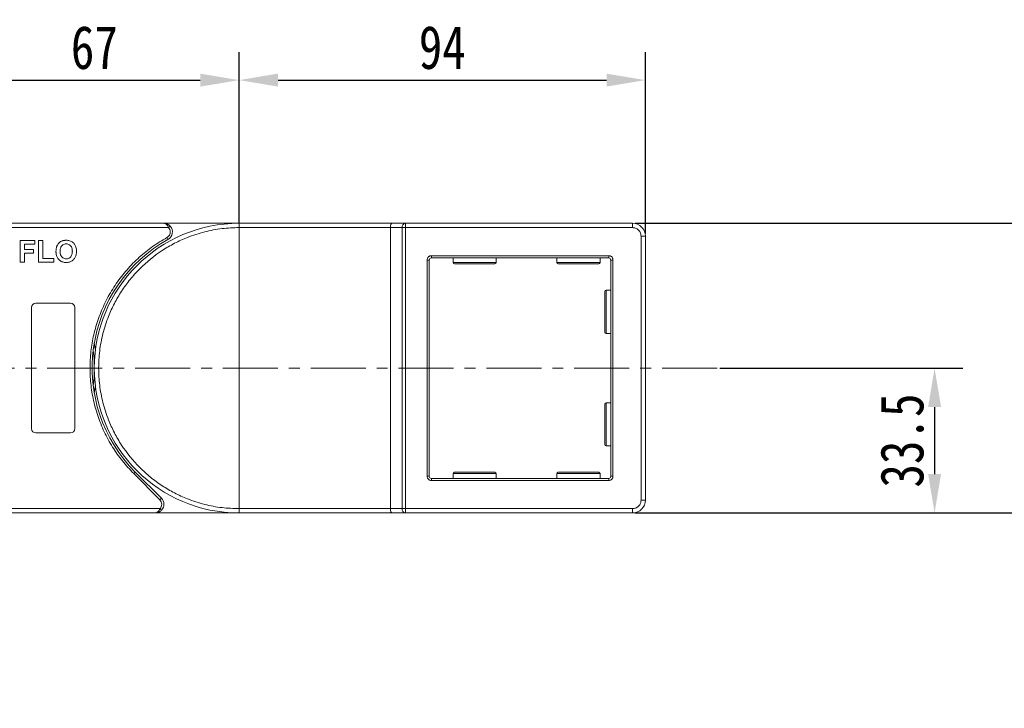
# Model space of a CAD drawing. Header units: millimetres. Extents: x 1678 to 3141, y 466 to 1499.
# Tile 33 of 81: x 2401 to 2629, y 1032 to 1191. Entities that reach past the tile are written whole.
import ezdxf

# ---------------------------------------------------------------- set-up
doc = ezdxf.new("R2010")
doc.units = ezdxf.units.MM
doc.linetypes.add('CENTERX2', pattern=[20.32, 12.7, -2.54, 2.54, -2.54])
doc.styles.get("Standard").update_dxf_attribs({"font": '仿宋_GB2312.ttf', "width": 0.8})
doc.dimstyles.new('副本 ISO-45.1', dxfattribs={"dimtxt": 10, "dimasz": 9, "dimexe": 6.5, "dimexo": 0.625, "dimgap": 2.5, "dimtad": 1, "dimdsep": 46, "dimtxsty": 'Standard', "dimcen": 2.5, "dimadec": 0, "dimazin": 0, "dimtfac": 1, "dimtmove": 0, "dimatfit": 3, "dimfxl": 0, "dimarcsym": 0})

# ---------------------------------------------------------------- blocks, each defined once
blk = doc.blocks.new('*D2348')
at = {"color": 0, "lineweight": -2}
for p, q in [((2543.32, 1144.12), (3047.31, 1144.12)), ((3040.81, 891.92), (3040.81, 1135.12)), ((2965.08, 882.92), (3047.31, 882.92))]:
    blk.add_line(p, q, dxfattribs=at)
at = {"color": 0, "lineweight": 9}
for points in [[(3039.31, 1135.12), (3042.31, 1135.12), (3040.81, 1144.12)], [(3039.31, 891.92), (3042.31, 891.92), (3040.81, 882.92)]]:
    blk.add_solid(points, dxfattribs=at)
at = {"layer": 'Defpoints', "color": 0, "lineweight": 9}
for p in [(2542.7, 1144.12), (3040.81, 1144.12), (2964.45, 882.92)]:
    blk.add_point(p, dxfattribs=at)
at = {"color": 0, "lineweight": 9, "insert": (3033.31, 1013.52), "char_height": 10, "attachment_point": 5, "rotation": 90}
blk.add_mtext('2R+67', dxfattribs=at)
blk = doc.blocks.new('*D2349')
at = {"color": 0, "lineweight": -2}
for p, q in [((2451.7, 1144.24), (2451.7, 1183.72)), ((2545.7, 1141.74), (2545.7, 1183.72)), ((2460.7, 1177.22), (2536.7, 1177.22))]:
    blk.add_line(p, q, dxfattribs=at)
at = {"color": 0, "lineweight": 9}
for points in [[(2460.7, 1178.72), (2460.7, 1175.72), (2451.7, 1177.22)], [(2536.7, 1178.72), (2536.7, 1175.72), (2545.7, 1177.22)]]:
    blk.add_solid(points, dxfattribs=at)
at = {"layer": 'Defpoints', "color": 0, "lineweight": 9}
for p in [(2545.7, 1177.22), (2451.7, 1143.62), (2545.7, 1141.12)]:
    blk.add_point(p, dxfattribs=at)
at = {"color": 0, "lineweight": 9, "insert": (2498.7, 1184.72), "char_height": 10, "attachment_point": 5}
blk.add_mtext('94', dxfattribs=at)
blk = doc.blocks.new('*D2350')
at = {"color": 0, "lineweight": -2}
for p, q in [((2384.7, 1143.89), (2384.7, 1183.72)), ((2451.7, 1144.24), (2451.7, 1183.72)), ((2393.7, 1177.22), (2442.7, 1177.22))]:
    blk.add_line(p, q, dxfattribs=at)
at = {"color": 0, "lineweight": 9}
for points in [[(2393.7, 1178.72), (2393.7, 1175.72), (2384.7, 1177.22)], [(2442.7, 1178.72), (2442.7, 1175.72), (2451.7, 1177.22)]]:
    blk.add_solid(points, dxfattribs=at)
at = {"layer": 'Defpoints', "color": 0, "lineweight": 9}
for p in [(2451.7, 1177.22), (2451.7, 1143.62), (2384.7, 1143.26)]:
    blk.add_point(p, dxfattribs=at)
at = {"color": 0, "lineweight": 9, "insert": (2418.2, 1184.72), "char_height": 10, "attachment_point": 5}
blk.add_mtext('67', dxfattribs=at)
blk = doc.blocks.new('*D2351')
at = {"color": 0, "lineweight": -2}
for p, q in [((2546.32, 1144.12), (2672.03, 1144.12)), ((2665.53, 1086.12), (2665.53, 1135.12)), ((2543.32, 1077.12), (2672.03, 1077.12))]:
    blk.add_line(p, q, dxfattribs=at)
at = {"color": 0, "lineweight": 9}
for points in [[(2664.03, 1135.12), (2667.03, 1135.12), (2665.53, 1144.12)], [(2664.03, 1086.12), (2667.03, 1086.12), (2665.53, 1077.12)]]:
    blk.add_solid(points, dxfattribs=at)
at = {"layer": 'Defpoints', "color": 0, "lineweight": 9}
for p in [(2545.7, 1144.12), (2665.53, 1144.12), (2542.7, 1077.12)]:
    blk.add_point(p, dxfattribs=at)
at = {"color": 0, "lineweight": 9, "insert": (2658.03, 1110.62), "char_height": 10, "attachment_point": 5, "rotation": 90}
blk.add_mtext('67', dxfattribs=at)
blk = doc.blocks.new('*D2352')
at = {"color": 0, "lineweight": -2}
for p, q in [((2562.89, 1110.62), (2619.1, 1110.62)), ((2612.6, 1101.62), (2612.6, 1086.12)), ((2562.89, 1077.12), (2619.1, 1077.12))]:
    blk.add_line(p, q, dxfattribs=at)
at = {"color": 0, "lineweight": 9}
for points in [[(2611.1, 1101.62), (2614.1, 1101.62), (2612.6, 1110.62)], [(2611.1, 1086.12), (2614.1, 1086.12), (2612.6, 1077.12)]]:
    blk.add_solid(points, dxfattribs=at)
at = {"layer": 'Defpoints', "color": 0, "lineweight": 9}
for p in [(2562.26, 1110.62), (2562.26, 1077.12), (2612.6, 1077.12)]:
    blk.add_point(p, dxfattribs=at)
at = {"color": 0, "lineweight": 9, "insert": (2605.1, 1093.87), "char_height": 10, "attachment_point": 5, "rotation": 90}
blk.add_mtext('33.5', dxfattribs=at)

msp = doc.modelspace()

# ---------------------------------------------------------------- linework, layer by layer
at = {"color": 7, "linetype": 'Continuous', "lineweight": 15}
for p, q in [((2434.267, 1144.118), (2384.695, 1144.118)), ((2451.695, 1144.118), (2434.267, 1144.118)), ((2487.155, 1144.118), (2451.695, 1144.118)), ((2490.155, 1144.118), (2487.155, 1144.118)), ((2490.155, 1144.118), (2490.155, 1143.118)), ((2542.695, 1144.118), (2490.155, 1144.118)), ((2542.695, 1143.118), (2542.695, 1144.118)), ((2384.695, 1143.118), (2435.385, 1143.118)), ((2435.385, 1143.118), (2435.758, 1143.451)), ((2451.695, 1078.118), (2451.695, 1143.118)), ((2451.695, 1143.118), (2486.695, 1143.118)), ((2486.695, 1143.118), (2489.396, 1143.118)), ((2486.695, 1143.118), (2486.695, 1078.118)), ((2489.396, 1078.118), (2489.396, 1143.118)), ((2489.396, 1143.118), (2490.155, 1143.118)), ((2490.155, 1143.118), (2542.695, 1143.118)), ((2490.155, 1143.118), (2490.155, 1078.118)), ((2401.054, 1135.118), (2401.054, 1140.118)), ((2401.054, 1140.118), (2404.452, 1140.118)), ((2404.452, 1139.285), (2402.016, 1139.285)), ((2402.016, 1139.285), (2402.016, 1138.067)), ((2404.452, 1140.118), (2404.452, 1139.285)), ((2405.285, 1135.118), (2405.285, 1140.118)), ((2405.285, 1140.118), (2406.247, 1140.118)), ((2406.247, 1140.118), (2406.247, 1135.951)), ((2435.235, 1140.368), (2434.993, 1140.806)), ((2544.695, 1141.118), (2544.695, 1080.118)), ((2544.695, 1141.118), (2545.695, 1141.118)), ((2545.695, 1080.118), (2545.695, 1141.118)), ((2402.016, 1138.067), (2404.131, 1138.067)), ((2402.016, 1137.233), (2402.016, 1135.118)), ((2404.131, 1137.233), (2402.016, 1137.233)), ((2404.131, 1138.067), (2404.131, 1137.233)), ((2402.016, 1135.118), (2401.054, 1135.118)), ((2408.811, 1135.118), (2405.285, 1135.118)), ((2406.247, 1135.951), (2408.811, 1135.951)), ((2408.811, 1135.951), (2408.811, 1135.118)), ((2495.195, 1085.618), (2495.195, 1135.618)), ((2495.195, 1135.618), (2495.695, 1135.618)), ((2495.695, 1085.618), (2495.695, 1135.618)), ((2496.195, 1136.618), (2537.195, 1136.618)), ((2496.195, 1136.118), (2496.195, 1136.618)), ((2496.195, 1136.118), (2537.195, 1136.118)), ((2501.195, 1136.118), (2501.195, 1135.018)), ((2501.195, 1135.018), (2511.195, 1135.018)), ((2511.195, 1135.018), (2511.195, 1136.118)), ((2525.195, 1136.118), (2525.195, 1135.018)), ((2525.195, 1135.018), (2535.195, 1135.018)), ((2535.195, 1135.018), (2535.195, 1136.118)), ((2537.195, 1136.618), (2537.195, 1136.118)), ((2537.695, 1135.618), (2537.695, 1085.618)), ((2538.195, 1135.618), (2537.695, 1135.618)), ((2538.195, 1135.618), (2538.195, 1085.618)), ((2537.695, 1128.618), (2536.595, 1128.618)), ((2536.595, 1128.618), (2536.595, 1118.618)), ((2404.695, 1125.618), (2412.695, 1125.618)), ((2403.695, 1096.618), (2403.695, 1124.618)), ((2413.695, 1124.618), (2413.695, 1096.618)), ((2536.595, 1118.618), (2537.695, 1118.618)), ((2537.695, 1102.618), (2536.595, 1102.618)), ((2536.595, 1102.618), (2536.595, 1092.618)), ((2412.695, 1095.618), (2404.695, 1095.618)), ((2536.595, 1092.618), (2537.695, 1092.618)), ((2427.3, 1086.223), (2427.654, 1086.576)), ((2433.344, 1080.179), (2427.3, 1086.223)), ((2433.698, 1080.532), (2427.654, 1086.576)), ((2495.195, 1085.618), (2495.695, 1085.618)), ((2496.195, 1084.618), (2496.195, 1085.118)), ((2537.195, 1085.118), (2496.195, 1085.118)), ((2537.195, 1084.618), (2496.195, 1084.618)), ((2501.195, 1086.218), (2501.195, 1085.118)), ((2511.195, 1086.218), (2501.195, 1086.218)), ((2511.195, 1085.118), (2511.195, 1086.218)), ((2525.195, 1086.218), (2525.195, 1085.118)), ((2535.195, 1086.218), (2525.195, 1086.218)), ((2535.195, 1085.118), (2535.195, 1086.218)), ((2537.195, 1084.618), (2537.195, 1085.118)), ((2538.195, 1085.618), (2537.695, 1085.618)), ((2433.344, 1080.179), (2433.698, 1080.532)), ((2545.695, 1080.118), (2544.695, 1080.118)), ((2433.402, 1078.118), (2384.695, 1078.118)), ((2433.774, 1077.785), (2433.402, 1078.118)), ((2486.695, 1078.118), (2451.695, 1078.118)), ((2489.396, 1078.118), (2486.695, 1078.118)), ((2490.155, 1078.118), (2489.396, 1078.118)), ((2542.695, 1078.118), (2490.155, 1078.118)), ((2490.155, 1077.118), (2490.155, 1078.118)), ((2542.695, 1078.118), (2542.695, 1077.118)), ((2384.695, 1077.118), (2432.284, 1077.118)), ((2432.284, 1077.118), (2451.695, 1077.118)), ((2451.695, 1077.118), (2487.155, 1077.118)), ((2487.155, 1077.118), (2490.155, 1077.118)), ((2490.155, 1077.118), (2542.695, 1077.118))]:
    msp.add_line(p, q, dxfattribs=at)
at = {"color": 1, "linetype": 'CENTERX2', "lineweight": 13}
msp.add_line((2562.261, 1110.618), (2250.695, 1110.618), dxfattribs=at)
at = {"color": 7, "linetype": 'Continuous', "lineweight": 15, "flags": 128}
for points in [[(2418.195, 1116.428), (2418.414, 1114.985), (2418.447, 1114.718)], [(2418.447, 1106.518), (2418.414, 1106.252), (2418.195, 1104.809)]]:
    msp.add_lwpolyline(points, dxfattribs=at)
at = {"color": 7, "linetype": 'Continuous', "lineweight": 15}
for centre, radius, start, end in [((2451.695, 1110.618), 33.5, 90, 270), ((2490.295, 1143.224), 0.905, 98.86498, 186.71937), ((2542.695, 1141.118), 3, 0, 90), ((2434.267, 1142.118), 2, 298.95502, 41.81031), ((2451.695, 1110.618), 34, 118.95502, 225), ((2496.195, 1135.618), 0.5, 90, 180), ((2501.495, 1135.018), 0.3, 180, 270), ((2510.895, 1135.018), 0.3, 270, 0), ((2525.495, 1135.018), 0.3, 180, 270), ((2534.895, 1135.018), 0.3, 270, 0), ((2537.195, 1135.618), 0.5, 0, 90), ((2536.595, 1128.318), 0.3, 90, 180), ((2404.695, 1124.618), 1, 90, 180), ((2412.695, 1124.618), 1, 0, 90), ((2536.595, 1118.918), 0.3, 180, 270), ((2384.695, 1110.618), 33.5, 352.96973, 7.03027), ((2536.595, 1102.318), 0.3, 90, 180), ((2404.695, 1096.618), 1, 180, 270), ((2412.695, 1096.618), 1, 270, 360), ((2536.595, 1092.918), 0.3, 180, 270), ((2496.195, 1085.618), 0.5, 180, 270), ((2501.495, 1086.218), 0.3, 90, 180), ((2510.895, 1086.218), 0.3, 0, 90), ((2525.495, 1086.218), 0.3, 90, 180), ((2534.895, 1086.218), 0.3, 0, 90), ((2537.195, 1085.618), 0.5, 270, 0), ((2432.284, 1079.118), 2, 318.18969, 45), ((2542.695, 1080.118), 3, 270, 0), ((2490.295, 1078.012), 0.905, 173.28063, 261.13502)]:
    msp.add_arc(centre, radius, start, end, dxfattribs=at)
for centre, start_param, end_param in [((2487.155, 1143.118), 0, 1.5707963), ((2487.155, 1078.118), 1.5707963, 3.1415927)]:
    msp.add_ellipse(centre, major_axis=(0, 1), ratio=0.4599349, start_param=start_param, end_param=end_param, dxfattribs=at)
for points, knots in [([(2435.385, 1143.118), (2435.317, 1143.253), (2435.173, 1143.541), (2434.894, 1143.867), (2434.585, 1144.079), (2434.373, 1144.105), (2434.267, 1144.118)], [0, 0, 0, 0, 0.23435025, 0.49819532, 0.74886904, 1, 1, 1, 1]), ([(2434.267, 1144.118), (2434.537, 1144.087), (2434.955, 1144.039), (2435.453, 1143.752), (2435.663, 1143.545), (2435.758, 1143.451)], [0, 0, 0, 0, 0.4984129, 0.772928, 1, 1, 1, 1]), ([(2451.695, 1143.118), (2451.695, 1143.23), (2451.695, 1143.455), (2451.695, 1143.755), (2451.695, 1143.981), (2451.695, 1144.101), (2451.695, 1144.113), (2451.695, 1144.118)], [0, 0, 0, 0, 0.21469386, 0.42938772, 0.64408158, 0.85877544, 1, 1, 1, 1]), ([(2451.695, 1078.118), (2450.374, 1078.165), (2447.691, 1078.259), (2443.669, 1079.04), (2439.99, 1080.221), (2436.72, 1081.711), (2433.861, 1083.381), (2431.167, 1085.347), (2427.846, 1088.343), (2425.02, 1091.821), (2422.788, 1095.642), (2421.299, 1098.913), (2420.111, 1102.592), (2419.359, 1106.614), (2419.115, 1110.618), (2419.359, 1114.623), (2420.111, 1118.645), (2421.299, 1122.323), (2422.788, 1125.594), (2424.459, 1128.453), (2426.424, 1131.147), (2429.42, 1134.468), (2432.898, 1137.293), (2436.72, 1139.525), (2439.99, 1141.016), (2443.669, 1142.197), (2447.691, 1142.977), (2450.374, 1143.071), (2451.695, 1143.118)], [0, 0, 0, 0, 0.0388229, 0.0788496, 0.1199968, 0.1521689, 0.1843359, 0.2171925, 0.250044, 0.3156642, 0.3478363, 0.3800032, 0.421155, 0.4611806, 0.5, 0.538824, 0.5788496, 0.6199968, 0.6521689, 0.6843359, 0.7171925, 0.750044, 0.8156642, 0.8478363, 0.8800032, 0.921155, 0.9611795, 1, 1, 1, 1]), ([(2434.993, 1140.806), (2435.103, 1140.878), (2435.326, 1141.024), (2435.573, 1141.348), (2435.737, 1141.721), (2435.757, 1141.987), (2435.767, 1142.118)], [0, 0, 0, 0, 0.2455128, 0.5, 0.7544872, 1, 1, 1, 1]), ([(2542.695, 1143.118), (2542.947, 1143.091), (2543.335, 1143.05), (2543.801, 1142.801), (2544.12, 1142.542), (2544.378, 1142.224), (2544.627, 1141.758), (2544.668, 1141.37), (2544.695, 1141.118)], [0, 0, 0, 0, 0.2394429, 0.3698071, 0.5000001, 0.6303641, 0.7605571, 1, 1, 1, 1]), ([(2409.547, 1138.859), (2409.607, 1138.979), (2409.727, 1139.219), (2410.044, 1139.609), (2410.364, 1139.863), (2410.606, 1139.973), (2410.635, 1139.986)], [0, 0, 0, 0, 0.2508959, 0.5021661, 0.9405117, 1, 1, 1, 1]), ([(2410.285, 1137.621), (2410.289, 1137.754), (2410.299, 1138.091), (2410.417, 1138.57), (2410.702, 1138.984), (2411.06, 1139.239), (2411.413, 1139.339), (2411.627, 1139.346), (2411.7, 1139.349)], [0, 0, 0, 0, 0.15861661, 0.40086372, 0.57305935, 0.74548557, 0.91298519, 1, 1, 1, 1]), ([(2410.635, 1139.986), (2410.697, 1140.011), (2410.821, 1140.061), (2411.005, 1140.109), (2411.181, 1140.144), (2411.348, 1140.166), (2411.518, 1140.18), (2411.631, 1140.181), (2411.688, 1140.182)], [0, 0, 0, 0, 0.1854289, 0.3721896, 0.5277082, 0.6838775, 0.8416784, 1, 1, 1, 1]), ([(2411.688, 1140.182), (2411.822, 1140.178), (2412.226, 1140.164), (2412.88, 1139.969), (2413.498, 1139.482), (2413.926, 1138.775), (2414.057, 1138.124), (2414.065, 1137.71), (2414.067, 1137.611)], [0, 0, 0, 0, 0.1013981, 0.3069957, 0.5061443, 0.6852619, 0.9245571, 1, 1, 1, 1]), ([(2411.7, 1139.349), (2411.835, 1139.34), (2412.105, 1139.324), (2412.489, 1139.155), (2412.8, 1138.867), (2413.038, 1138.405), (2413.1, 1137.976), (2413.105, 1137.69), (2413.106, 1137.635)], [0, 0, 0, 0, 0.1602922, 0.3219224, 0.4907614, 0.6575692, 0.9338827, 1, 1, 1, 1]), ([(2427.3, 1086.223), (2426.403, 1087.181), (2424.607, 1089.098), (2422.336, 1092.365), (2420.41, 1095.886), (2418.901, 1099.652), (2417.842, 1103.568), (2417.256, 1107.541), (2417.131, 1111.514), (2417.459, 1115.443), (2418.23, 1119.31), (2419.448, 1123.094), (2421.109, 1126.75), (2423.209, 1130.221), (2425.7, 1133.423), (2428.525, 1136.275), (2431.611, 1138.787), (2433.866, 1140.133), (2434.993, 1140.806)], [0, 0, 0, 0, 0.0616516, 0.1233073, 0.1864354, 0.25, 0.3135645, 0.3766927, 0.4383422, 0.5, 0.5616495, 0.6233073, 0.6864354, 0.75, 0.8135645, 0.8766927, 0.9383443, 1, 1, 1, 1]), ([(2409.324, 1137.588), (2409.324, 1137.655), (2409.325, 1137.788), (2409.34, 1137.995), (2409.364, 1138.209), (2409.406, 1138.428), (2409.462, 1138.647), (2409.519, 1138.788), (2409.547, 1138.859)], [0, 0, 0, 0, 0.1539502, 0.3081809, 0.478699, 0.6499612, 0.8242026, 1, 1, 1, 1]), ([(2411.702, 1135.054), (2411.569, 1135.058), (2411.165, 1135.072), (2410.505, 1135.262), (2409.883, 1135.751), (2409.458, 1136.461), (2409.333, 1137.098), (2409.325, 1137.5), (2409.324, 1137.588)], [0, 0, 0, 0, 0.1021706, 0.3092201, 0.51365, 0.6922749, 0.9324126, 1, 1, 1, 1]), ([(2411.7, 1135.887), (2411.566, 1135.896), (2411.295, 1135.915), (2410.915, 1136.096), (2410.592, 1136.397), (2410.343, 1136.89), (2410.289, 1137.322), (2410.285, 1137.593), (2410.285, 1137.621)], [0, 0, 0, 0, 0.1597099, 0.3204292, 0.4910735, 0.6770503, 0.9662903, 1, 1, 1, 1]), ([(2413.106, 1137.635), (2413.101, 1137.502), (2413.09, 1137.126), (2412.95, 1136.604), (2412.603, 1136.184), (2412.226, 1135.954), (2411.907, 1135.893), (2411.733, 1135.888), (2411.7, 1135.887)], [0, 0, 0, 0, 0.1585903, 0.4472388, 0.6203806, 0.7935748, 0.9612953, 1, 1, 1, 1]), ([(2414.067, 1137.611), (2414.064, 1137.478), (2414.053, 1137.075), (2413.911, 1136.435), (2413.52, 1135.773), (2412.946, 1135.307), (2412.306, 1135.081), (2411.885, 1135.062), (2411.702, 1135.054)], [0, 0, 0, 0, 0.1018882, 0.3073435, 0.4929627, 0.6786474, 0.8607914, 1, 1, 1, 1]), ([(2495.195, 1135.618), (2495.209, 1135.744), (2495.23, 1135.938), (2495.354, 1136.171), (2495.483, 1136.33), (2495.642, 1136.459), (2495.875, 1136.584), (2496.07, 1136.605), (2496.195, 1136.618)], [0, 0, 0, 0, 0.239443, 0.3695502, 0.4999998, 0.6301073, 0.760557, 1, 1, 1, 1]), ([(2501.495, 1134.718), (2501.558, 1134.718), (2501.655, 1134.718), (2502.241, 1134.718), (2502.847, 1134.718), (2503.6, 1134.718), (2504.695, 1134.718), (2506.195, 1134.718), (2507.696, 1134.718), (2508.79, 1134.718), (2509.543, 1134.718), (2510.15, 1134.718), (2510.736, 1134.718), (2510.833, 1134.718), (2510.895, 1134.718)], [0, 0, 0, 0, 0.1197284, 0.1841803, 0.25, 0.3158197, 0.3802716, 0.5, 0.6197284, 0.6841803, 0.75, 0.8158197, 0.8802716, 1, 1, 1, 1]), ([(2525.495, 1134.718), (2525.558, 1134.718), (2525.655, 1134.718), (2526.241, 1134.718), (2526.847, 1134.718), (2527.6, 1134.718), (2528.695, 1134.718), (2530.195, 1134.718), (2531.696, 1134.718), (2532.79, 1134.718), (2533.543, 1134.718), (2534.15, 1134.718), (2534.736, 1134.718), (2534.833, 1134.718), (2534.895, 1134.718)], [0, 0, 0, 0, 0.1197284, 0.1841803, 0.25, 0.3158197, 0.3802716, 0.5, 0.6197284, 0.6841803, 0.75, 0.8158197, 0.8802716, 1, 1, 1, 1]), ([(2537.195, 1136.618), (2537.321, 1136.605), (2537.515, 1136.584), (2537.748, 1136.459), (2537.907, 1136.33), (2538.037, 1136.171), (2538.161, 1135.938), (2538.182, 1135.744), (2538.195, 1135.618)], [0, 0, 0, 0, 0.239443, 0.3695502, 0.4999998, 0.6301073, 0.760557, 1, 1, 1, 1]), ([(2536.295, 1128.318), (2536.295, 1128.255), (2536.295, 1128.159), (2536.295, 1127.573), (2536.295, 1126.966), (2536.295, 1126.213), (2536.295, 1125.119), (2536.295, 1124.209), (2536.295, 1123.618)], [0, 0, 0, 0, 0.2394568, 0.3683607, 0.5, 0.6316393, 0.7605432, 1, 1, 1, 1]), ([(2536.295, 1123.618), (2536.295, 1123.027), (2536.295, 1122.117), (2536.295, 1121.023), (2536.295, 1120.27), (2536.295, 1119.663), (2536.295, 1119.077), (2536.295, 1118.981), (2536.295, 1118.918)], [0, 0, 0, 0, 0.2394568, 0.3683607, 0.5, 0.6316393, 0.7605432, 1, 1, 1, 1]), ([(2536.295, 1102.318), (2536.295, 1102.255), (2536.295, 1102.159), (2536.295, 1101.573), (2536.295, 1100.966), (2536.295, 1100.213), (2536.295, 1099.119), (2536.295, 1098.209), (2536.295, 1097.618)], [0, 0, 0, 0, 0.2394568, 0.3683607, 0.5, 0.6316393, 0.7605432, 1, 1, 1, 1]), ([(2536.295, 1097.618), (2536.295, 1097.027), (2536.295, 1096.117), (2536.295, 1095.023), (2536.295, 1094.27), (2536.295, 1093.663), (2536.295, 1093.077), (2536.295, 1092.981), (2536.295, 1092.918)], [0, 0, 0, 0, 0.2394568, 0.3683607, 0.5, 0.6316393, 0.7605432, 1, 1, 1, 1]), ([(2496.195, 1084.618), (2496.07, 1084.631), (2495.876, 1084.652), (2495.642, 1084.777), (2495.483, 1084.906), (2495.354, 1085.065), (2495.23, 1085.298), (2495.209, 1085.492), (2495.195, 1085.618)], [0, 0, 0, 0, 0.23944295, 0.36955024, 0.49999985, 0.63010729, 0.76055705, 1, 1, 1, 1]), ([(2510.895, 1086.518), (2510.833, 1086.518), (2510.736, 1086.518), (2510.15, 1086.518), (2509.543, 1086.518), (2508.79, 1086.518), (2507.696, 1086.518), (2506.195, 1086.518), (2504.695, 1086.518), (2503.6, 1086.518), (2502.847, 1086.518), (2502.241, 1086.518), (2501.655, 1086.518), (2501.558, 1086.518), (2501.495, 1086.518)], [0, 0, 0, 0, 0.1197284, 0.1841803, 0.25, 0.3158197, 0.3802716, 0.5, 0.6197284, 0.6841803, 0.75, 0.8158197, 0.8802716, 1, 1, 1, 1]), ([(2534.895, 1086.518), (2534.833, 1086.518), (2534.736, 1086.518), (2534.15, 1086.518), (2533.543, 1086.518), (2532.79, 1086.518), (2531.696, 1086.518), (2530.195, 1086.518), (2528.695, 1086.518), (2527.6, 1086.518), (2526.847, 1086.518), (2526.241, 1086.518), (2525.655, 1086.518), (2525.558, 1086.518), (2525.495, 1086.518)], [0, 0, 0, 0, 0.1197284, 0.1841803, 0.25, 0.3158197, 0.3802716, 0.5, 0.6197284, 0.6841803, 0.75, 0.8158197, 0.8802716, 1, 1, 1, 1]), ([(2538.195, 1085.618), (2538.182, 1085.492), (2538.161, 1085.298), (2538.037, 1085.065), (2537.908, 1084.906), (2537.748, 1084.777), (2537.515, 1084.652), (2537.321, 1084.631), (2537.195, 1084.618)], [0, 0, 0, 0, 0.239443, 0.3695502, 0.4999998, 0.6301073, 0.760557, 1, 1, 1, 1]), ([(2544.695, 1080.118), (2544.668, 1079.867), (2544.627, 1079.478), (2544.378, 1079.012), (2544.119, 1078.694), (2543.801, 1078.435), (2543.335, 1078.186), (2542.947, 1078.145), (2542.695, 1078.118)], [0, 0, 0, 0, 0.2394429, 0.3698071, 0.5000001, 0.6303641, 0.7605571, 1, 1, 1, 1]), ([(2432.284, 1077.118), (2432.39, 1077.131), (2432.602, 1077.157), (2432.911, 1077.369), (2433.19, 1077.695), (2433.334, 1077.983), (2433.402, 1078.118)], [0, 0, 0, 0, 0.2515188, 0.5017844, 0.7656323, 1, 1, 1, 1]), ([(2433.774, 1077.785), (2433.68, 1077.691), (2433.47, 1077.484), (2432.972, 1077.197), (2432.553, 1077.149), (2432.284, 1077.118)], [0, 0, 0, 0, 0.2270634, 0.50158693, 1, 1, 1, 1]), ([(2451.695, 1077.118), (2451.695, 1077.129), (2451.695, 1077.151), (2451.695, 1077.324), (2451.695, 1077.577), (2451.695, 1077.859), (2451.695, 1078.044), (2451.695, 1078.118)], [0, 0, 0, 0, 0.2146939, 0.4293877, 0.6440816, 0.8587754, 1, 1, 1, 1])]:
    msp.add_open_spline(points, degree=3, knots=knots, dxfattribs=at)
for points in [[(2435.767, 1142.118), (2435.749, 1142.302), (2435.714, 1142.671), (2435.495, 1142.969), (2435.385, 1143.118)], [(2433.784, 1079.118), (2433.763, 1079.317), (2433.722, 1079.714), (2433.47, 1080.024), (2433.344, 1080.179)], [(2433.402, 1078.118), (2433.511, 1078.267), (2433.731, 1078.565), (2433.766, 1078.934), (2433.784, 1079.118)]]:
    msp.add_open_spline(points, degree=3, dxfattribs=at)

# ---------------------------------------------------------------- dimensions: what is measured, and where the dimension line sits
at = {"color": 5, "lineweight": 9}
for base, p1, p2, picture, middle in [((2451.695, 1177.218), (2384.695, 1143.263), (2451.695, 1143.618), '*D2350', (2418.195, 1184.718)), ((2545.695, 1177.218), (2451.695, 1143.618), (2545.695, 1141.118), '*D2349', (2498.695, 1184.718))]:
    dim = msp.add_linear_dim(base=base, p1=p1, p2=p2, dimstyle='副本 ISO-45.1', dxfattribs=at)
    dim.commit()
    dim.dimension.update_dxf_attribs({"geometry": picture, "text_midpoint": middle})
dim = msp.add_linear_dim(base=(3040.808, 1144.118), p1=(2964.454, 882.918), p2=(2542.695, 1144.118), angle=90, text='2R+67', dimstyle='副本 ISO-45.1', dxfattribs=at)
dim.commit()
dim.dimension.update_dxf_attribs({"geometry": '*D2348', "text_midpoint": (3033.308, 1013.518)})
for base, p1, p2, picture, middle in [((2665.528, 1144.118), (2542.695, 1077.118), (2545.695, 1144.118), '*D2351', (2658.028, 1110.618)), ((2612.596, 1077.118), (2562.261, 1110.618), (2562.261, 1077.118), '*D2352', (2605.096, 1093.868))]:
    dim = msp.add_linear_dim(base=base, p1=p1, p2=p2, angle=90, dimstyle='副本 ISO-45.1', dxfattribs=at)
    dim.commit()
    dim.dimension.update_dxf_attribs({"geometry": picture, "text_midpoint": middle})

doc.saveas('drawing.dxf')
